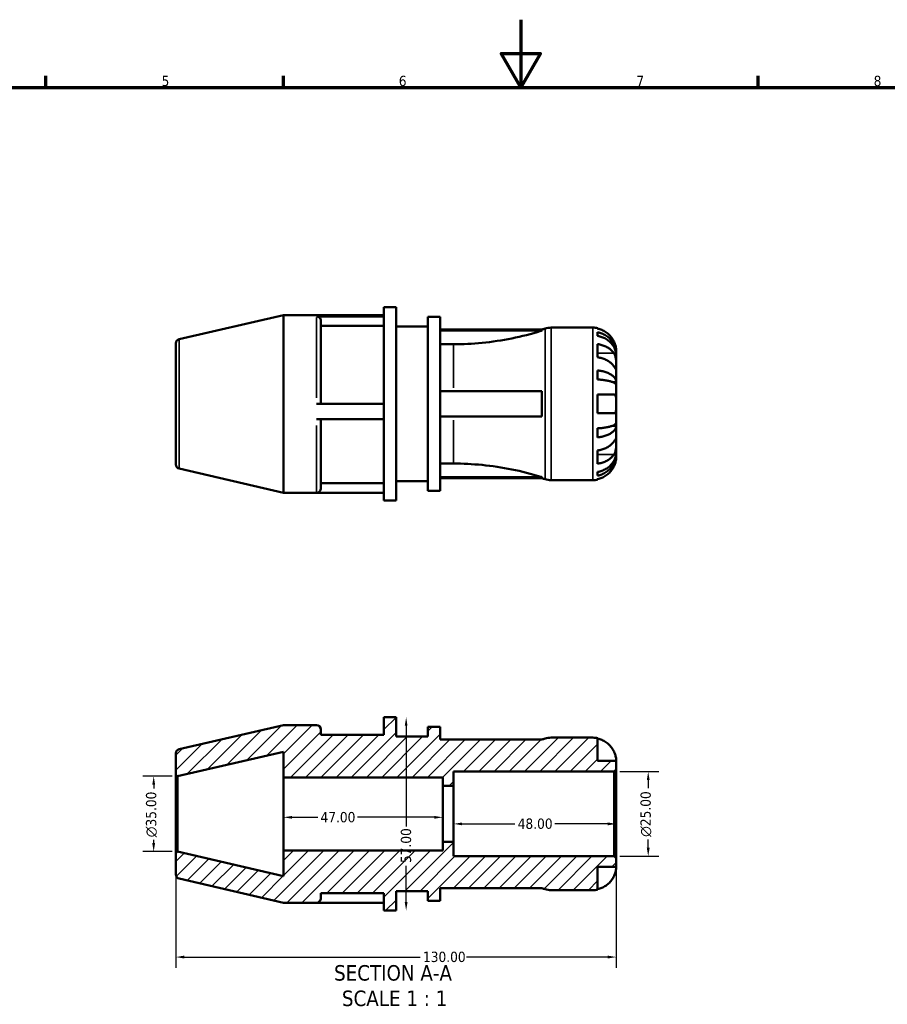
# Model space of a CAD drawing. Header units: millimetres. Extents: x 0 to 906, y 0 to 594.
# Tile 4 of 5: x 273 to 529, y 304 to 594. Entities that reach past the tile are written whole.
import ezdxf

# ---------------------------------------------------------------- set-up
doc = ezdxf.new("R2010")
doc.units = ezdxf.units.MM
for name, color, linetype, lineweight in [('Border (ANSI)', 7, 'Continuous', 70), ('Dimension (ANSI)', 7, 'Continuous', 25), ('Hatch (ANSI)', 7, 'Continuous', 18), ('Symbol (ANSI)', 7, 'Continuous', 25), ('Visible (ANSI)', 7, 'Continuous', 50), ('Visible Narrow (ANSI)', 7, 'Continuous', 35)]:
    doc.layers.add(name, color=color, linetype=linetype, lineweight=lineweight)
doc.styles.add('Label Text (ANSI)', font='tahoma.ttf')
doc.styles.add('Note Text (ANSI)', font='tahoma.ttf')
doc.dimstyles.new('Default - mm (ANSI)', dxfattribs={"dimtxt": 3.048, "dimasz": 2.5, "dimexe": 3.175, "dimexo": 1.6002, "dimgap": 0.8, "dimtad": 0, "dimtoh": 1, "dimrnd": 1e-08, "dimzin": 4, "dimdsep": 46, "dimtxsty": 'Note Text (ANSI)', "dimcen": 0.09, "dimdle": 10, "dimclrd": 256, "dimclre": 256, "dimclrt": 230, "dimadec": 1, "dimazin": 1, "dimtfac": 1, "dimtofl": 0, "dimtmove": 0, "dimatfit": 3, "dimfxl": 1, "dimtolj": 1, "dimtzin": 4, "dimlwd": -1, "dimlwe": -1, "dimarcsym": 0})

# ---------------------------------------------------------------- blocks, each defined once
blk = doc.blocks.new('Borders Default Border')
at = {"layer": 'Border (ANSI)'}
for p, q in [((280.33, 574), (280.33, 577.45)), ((350.42, 574), (350.42, 577.45)), ((490.58, 574), (490.58, 577.45))]:
    blk.add_line(p, q, dxfattribs=at)
at = {"layer": 'Border (ANSI)', "flags": 128}
for points in [[(420.5, 594), (420.5, 574), (414.73, 584), (426.27, 584), (420.5, 574)], [(20, 20), (20, 574), (821, 574), (821, 20), (20, 20)]]:
    blk.add_lwpolyline(points, dxfattribs=at)
at = {"layer": 'Border (ANSI)', "color": 230, "true_color": 0xff0080, "char_height": 3.05, "attachment_point": 7, "style": 'Note Text (ANSI)'}
for s, insert in [('5', (314.48, 574.34)), ('6', (384.49, 574.34)), ('7', (454.6, 574.4)), ('8', (524.63, 574.33))]:
    blk.add_mtext(s, dxfattribs=dict(at, insert=insert))
blk = doc.blocks.new('*D7')
at = {"layer": 'Defpoints', "color": 0, "transparency": 16777216}
for p in [(448.1, 372.18), (458.1, 372.18), (448.1, 347.18)]:
    blk.add_point(p, dxfattribs=at)
at = {"layer": 'Dimension (ANSI)', "transparency": 16777216}
for p, q in [((449.7, 372.18), (461.27, 372.18)), ((458.1, 369.68), (458.1, 367.26)), ((458.1, 349.68), (458.1, 352.11)), ((449.7, 347.18), (461.27, 347.18))]:
    blk.add_line(p, q, dxfattribs=at)
for points in [[(457.68, 369.68), (458.51, 369.68), (458.1, 372.18)], [(457.68, 349.68), (458.51, 349.68), (458.1, 347.18)]]:
    blk.add_solid(points, dxfattribs=at)
at = {"layer": 'Dimension (ANSI)', "color": 230, "true_color": 0xff0080, "transparency": 16777216, "insert": (455.8, 352.91), "char_height": 3.048, "attachment_point": 1, "rotation": 90, "style": 'Note Text (ANSI)'}
blk.add_mtext('\\A1;\\fAIGDT|b0|i0;\\H3.0480;\\ln\\fTahoma|b0|i0;\\H3.0480;25.00', dxfattribs=at)
blk = doc.blocks.new('*D8')
at = {"layer": 'Defpoints', "color": 0, "transparency": 16777216}
for p in [(319.22, 370.81), (312.15, 348.56), (319.22, 348.56)]:
    blk.add_point(p, dxfattribs=at)
at = {"layer": 'Dimension (ANSI)', "transparency": 16777216}
for p, q in [((317.62, 370.81), (308.97, 370.81)), ((312.15, 368.31), (312.15, 367.15)), ((312.15, 351.06), (312.15, 352)), ((317.62, 348.56), (308.97, 348.56))]:
    blk.add_line(p, q, dxfattribs=at)
for points in [[(311.73, 368.31), (312.57, 368.31), (312.15, 370.81)], [(311.73, 351.06), (312.57, 351.06), (312.15, 348.56)]]:
    blk.add_solid(points, dxfattribs=at)
at = {"layer": 'Dimension (ANSI)', "color": 230, "true_color": 0xff0080, "transparency": 16777216, "insert": (309.86, 352.8), "char_height": 3.048, "attachment_point": 1, "rotation": 90, "style": 'Note Text (ANSI)'}
blk.add_mtext('\\A1;\\fAIGDT|b0|i0;\\H3.0480;\\ln\\fTahoma|b0|i0;\\H3.0480;35.00', dxfattribs=at)
blk = doc.blocks.new('*D9')
at = {"layer": 'Defpoints', "color": 0, "transparency": 16777216}
for p in [(381.86, 388.18), (381.86, 331.18), (386.66, 331.18)]:
    blk.add_point(p, dxfattribs=at)
at = {"layer": 'Dimension (ANSI)', "transparency": 16777216}
for p, q in [((386.66, 385.68), (386.66, 355.98)), ((386.66, 333.68), (386.66, 344.38))]:
    blk.add_line(p, q, dxfattribs=at)
for points in [[(386.24, 385.68), (387.07, 385.68), (386.66, 388.18)], [(386.24, 333.68), (387.07, 333.68), (386.66, 331.18)]]:
    blk.add_solid(points, dxfattribs=at)
at = {"layer": 'Dimension (ANSI)', "color": 230, "true_color": 0xff0080, "transparency": 16777216, "insert": (385.07, 345.18), "char_height": 3.048, "attachment_point": 1, "rotation": 90, "style": 'Note Text (ANSI)'}
blk.add_mtext('\\A1;57.00', dxfattribs=at)
blk = doc.blocks.new('*D10')
at = {"layer": 'Defpoints', "color": 0, "transparency": 16777216}
for p in [(400.67, 359.68), (448.67, 359.68), (400.67, 356.74)]:
    blk.add_point(p, dxfattribs=at)
at = {"layer": 'Dimension (ANSI)', "transparency": 16777216}
for p, q in [((403.17, 356.74), (418.78, 356.74)), ((446.17, 356.74), (430.55, 356.74))]:
    blk.add_line(p, q, dxfattribs=at)
for points in [[(403.17, 357.16), (403.17, 356.32), (400.67, 356.74)], [(446.17, 357.16), (446.17, 356.32), (448.67, 356.74)]]:
    blk.add_solid(points, dxfattribs=at)
at = {"layer": 'Dimension (ANSI)', "color": 230, "true_color": 0xff0080, "transparency": 16777216, "insert": (419.58, 358.33), "char_height": 3.048, "attachment_point": 1, "style": 'Note Text (ANSI)'}
blk.add_mtext('\\A1;48.00', dxfattribs=at)
blk = doc.blocks.new('*D11')
at = {"layer": 'Defpoints', "color": 0, "transparency": 16777216}
for p in [(350.47, 359.68), (350.47, 358.68), (397.47, 359.68)]:
    blk.add_point(p, dxfattribs=at)
at = {"layer": 'Dimension (ANSI)', "transparency": 16777216}
for p, q in [((352.97, 358.68), (360.58, 358.68)), ((394.97, 358.68), (372.35, 358.68))]:
    blk.add_line(p, q, dxfattribs=at)
for points in [[(352.97, 359.09), (352.97, 358.26), (350.47, 358.68)], [(394.97, 359.09), (394.97, 358.26), (397.47, 358.68)]]:
    blk.add_solid(points, dxfattribs=at)
at = {"layer": 'Dimension (ANSI)', "color": 230, "true_color": 0xff0080, "transparency": 16777216, "insert": (361.38, 360.26), "char_height": 3.048, "attachment_point": 1, "style": 'Note Text (ANSI)'}
blk.add_mtext('\\A1;47.00', dxfattribs=at)
blk = doc.blocks.new('*D12')
at = {"layer": 'Defpoints', "color": 0, "transparency": 16777216}
for p in [(318.67, 348.11), (448.67, 346.61), (448.67, 317.45)]:
    blk.add_point(p, dxfattribs=at)
at = {"layer": 'Dimension (ANSI)', "transparency": 16777216}
for p, q in [((318.67, 346.51), (318.67, 314.28)), ((448.67, 345.01), (448.67, 314.28)), ((321.17, 317.45), (390.83, 317.45)), ((446.17, 317.45), (404.51, 317.45))]:
    blk.add_line(p, q, dxfattribs=at)
for points in [[(321.17, 317.87), (321.17, 317.03), (318.67, 317.45)], [(446.17, 317.87), (446.17, 317.03), (448.67, 317.45)]]:
    blk.add_solid(points, dxfattribs=at)
at = {"layer": 'Dimension (ANSI)', "color": 230, "true_color": 0xff0080, "transparency": 16777216, "insert": (391.63, 319.04), "char_height": 3.048, "attachment_point": 1, "style": 'Note Text (ANSI)'}
blk.add_mtext('\\A1;130.00', dxfattribs=at)

msp = doc.modelspace()

# ---------------------------------------------------------------- hatches: boundary and pattern name
at = {"layer": 'Hatch (ANSI)'}
h = msp.add_hatch(dxfattribs=at)
h.set_pattern_fill('ANSI31', color=256, scale=25.4, style=0)
h.set_pattern_definition([(45, (0, 0), (-2.245064, 2.245064), [])])
edge = h.paths.add_edge_path()
edge.add_line((383.6676, 331.1847), (383.6676, 336.8847))
edge.add_line((383.6676, 336.8847), (393.0676, 336.8847))
edge.add_line((393.0676, 336.8847), (393.0676, 334.0347))
edge.add_line((393.0676, 334.0347), (396.6776, 334.0347))
edge.add_line((396.6776, 334.0347), (396.6776, 337.7547))
edge.add_line((396.6776, 337.7547), (426.7277, 337.7547))
edge.add_ellipse((400.6676, 253.3163), major_axis=(26.0601, 84.4384), ratio=1, start_angle=359.357942, end_angle=360, ccw=False)
edge.add_ellipse((429.4142, 342.8847), major_axis=(-1.7419, -5.4273), ratio=1, start_angle=0, end_angle=17.7938)
edge.add_line((429.4142, 337.1847), (441.7926, 337.1847))
edge.add_ellipse((441.7926, 344.0597), major_axis=(0, -6.875), ratio=1, start_angle=0, end_angle=11.536959)
edge.add_line((443.1676, 337.3236), (443.1676, 344.0597))
edge.add_line((443.1676, 344.0597), (448.6676, 344.0597))
edge.add_line((448.6676, 344.0597), (448.6676, 346.6147))
edge.add_line((448.6676, 346.6147), (448.0976, 347.1847))
edge.add_line((448.0976, 347.1847), (400.6676, 347.1847))
edge.add_line((400.6676, 347.1847), (400.6676, 351.4047))
edge.add_line((400.6676, 351.4047), (397.4676, 351.4047))
edge.add_line((397.4676, 351.4047), (397.4676, 348.9047))
edge.add_line((397.4676, 348.9047), (350.4676, 348.9047))
edge.add_line((350.4676, 348.9047), (350.4676, 341.3431))
edge.add_line((350.4676, 341.3431), (319.223, 348.5564))
edge.add_line((319.223, 348.5564), (318.6676, 348.1147))
edge.add_line((318.6676, 348.1147), (318.6676, 341.8006))
edge.add_ellipse((319.9176, 341.8006), major_axis=(-1.25, 0), ratio=1, start_angle=0, end_angle=77)
edge.add_line((319.6364, 340.5826), (350.4676, 333.4647))
edge.add_line((350.4676, 333.4647), (360.1861, 333.4647))
edge.add_ellipse((360.1861, 334.7647), major_axis=(1.3, 0), ratio=1, start_angle=270, end_angle=360)
edge.add_line((361.4861, 334.7647), (361.4861, 336.3147))
edge.add_line((361.4861, 336.3147), (380.0575, 336.3147))
edge.add_line((380.0575, 336.3147), (380.0575, 333.4647))
edge.add_line((380.0575, 333.4647), (380.0575, 331.1847))
edge.add_line((380.0575, 331.1847), (383.6676, 331.1847))
edge = h.paths.add_edge_path()
edge.add_line((383.6676, 382.4847), (383.6676, 388.1847))
edge.add_line((383.6676, 388.1847), (380.0575, 388.1847))
edge.add_line((380.0575, 388.1847), (380.0575, 383.0547))
edge.add_line((380.0575, 383.0547), (361.4861, 383.0547))
edge.add_line((361.4861, 383.0547), (361.4861, 384.6047))
edge.add_ellipse((360.1861, 384.6047), major_axis=(1.3, 0), ratio=1, start_angle=0, end_angle=90)
edge.add_line((360.1861, 385.9047), (350.4676, 385.9047))
edge.add_line((350.4676, 385.9047), (319.6364, 378.7867))
edge.add_ellipse((319.9176, 377.5688), major_axis=(-0.2812, 1.218), ratio=1, start_angle=0, end_angle=77)
edge.add_line((318.6676, 377.5688), (318.6676, 371.2547))
edge.add_line((318.6676, 371.2547), (319.223, 370.8129))
edge.add_line((319.223, 370.8129), (350.4676, 378.0263))
edge.add_line((350.4676, 378.0263), (350.4676, 370.4647))
edge.add_line((350.4676, 370.4647), (397.4676, 370.4647))
edge.add_line((397.4676, 370.4647), (397.4676, 367.9647))
edge.add_line((397.4676, 367.9647), (400.6676, 367.9647))
edge.add_line((400.6676, 367.9647), (400.6676, 372.1847))
edge.add_line((400.6676, 372.1847), (448.0976, 372.1847))
edge.add_line((448.0976, 372.1847), (448.6676, 372.7547))
edge.add_line((448.6676, 372.7547), (448.6676, 375.3097))
edge.add_line((448.6676, 375.3097), (443.1676, 375.3097))
edge.add_line((443.1676, 375.3097), (443.1676, 382.0458))
edge.add_ellipse((441.7926, 375.3097), major_axis=(1.375, 6.7361), ratio=1, start_angle=0, end_angle=11.536959)
edge.add_line((441.7926, 382.1847), (429.4142, 382.1847))
edge.add_ellipse((429.4142, 376.4847), major_axis=(0, 5.7), ratio=1, start_angle=0, end_angle=17.7938)
edge.add_ellipse((400.6676, 466.0531), major_axis=(27.0047, -84.1411), ratio=1, start_angle=359.357942, end_angle=360, ccw=False)
edge.add_line((426.7277, 381.6147), (396.6776, 381.6147))
edge.add_line((396.6776, 381.6147), (396.6776, 385.3347))
edge.add_line((396.6776, 385.3347), (393.0676, 385.3347))
edge.add_line((393.0676, 385.3347), (393.0676, 382.4847))
edge.add_line((393.0676, 382.4847), (383.6676, 382.4847))

# ---------------------------------------------------------------- linework, layer by layer
at = {"layer": 'Visible (ANSI)'}
for p, q in [((380.0575, 452.1494), (380.0575, 509.1494)), ((380.0575, 509.1494), (383.6676, 509.1494)), ((383.6676, 452.1494), (383.6676, 509.1494)), ((319.6364, 499.7515), (350.4676, 506.8694)), ((350.4676, 454.4294), (350.4676, 506.8694)), ((350.4676, 506.8694), (360.1861, 506.8694)), ((380.0575, 506.8694), (360.1861, 506.8694)), ((360.1861, 506.4711), (380.0575, 506.4711)), ((393.0676, 454.9994), (393.0676, 506.2994)), ((393.0676, 506.2994), (396.6776, 506.2994)), ((396.6776, 454.9994), (396.6776, 506.2994)), ((361.4861, 505.1908), (361.4861, 480.6494)), ((380.0575, 503.6644), (361.4861, 503.6644)), ((383.6676, 503.4494), (393.0676, 503.4494)), ((396.6776, 502.5794), (426.7277, 502.5794)), ((426.7277, 502.2564), (426.7277, 502.5794)), ((429.4142, 503.1494), (441.7926, 503.1494)), ((443.1676, 503.0105), (443.1676, 502.8407)), ((396.6776, 502.2564), (426.7277, 502.2564)), ((443.1676, 501.817), (443.1676, 500.7138)), ((318.6676, 462.7653), (318.6676, 498.5335)), ((400.6676, 498.2544), (396.6776, 498.2544)), ((443.1676, 498.2856), (443.1676, 494.3965)), ((448.6676, 495.269), (448.6534, 495.269)), ((448.6676, 495.269), (448.6676, 496.2744)), ((448.6676, 494.8863), (448.6676, 495.269)), ((448.6676, 491.6979), (448.6676, 494.8863)), ((448.6676, 487.0877), (448.6676, 491.6979)), ((443.1676, 490.5204), (443.1676, 487.8572)), ((448.6676, 487.0877), (447.6044, 487.0877)), ((448.6676, 486.1638), (448.6676, 487.0877)), ((448.6676, 480.6494), (448.6676, 486.1638)), ((396.6776, 484.3994), (426.7277, 484.3994)), ((426.7277, 476.8994), (426.7277, 484.3994)), ((443.1676, 483.3994), (443.1676, 477.8994)), ((380.0575, 480.6494), (360.1861, 480.6494)), ((448.6676, 475.135), (448.6676, 480.6494)), ((396.6776, 476.8994), (426.7277, 476.8994)), ((360.1861, 476.0963), (380.0575, 476.0963)), ((361.4861, 476.0963), (361.4861, 455.7294)), ((448.6676, 474.2111), (447.6044, 474.2111)), ((448.6676, 474.2111), (448.6676, 475.135)), ((448.6676, 469.6009), (448.6676, 474.2111)), ((443.1676, 473.4415), (443.1676, 470.7784)), ((448.6676, 466.4125), (448.6676, 469.6009)), ((443.1676, 466.9023), (443.1676, 463.0132)), ((448.6676, 466.0298), (448.6534, 466.0298)), ((448.6676, 466.0298), (448.6676, 466.4125)), ((448.6676, 465.0244), (448.6676, 466.0298)), ((396.6776, 463.0444), (400.6676, 463.0444)), ((319.6364, 461.5473), (350.4676, 454.4294)), ((396.6776, 459.0424), (426.7277, 459.0424)), ((426.7277, 458.7194), (426.7277, 459.0424)), ((443.1676, 460.5849), (443.1676, 459.4818)), ((380.0575, 457.2794), (361.4861, 457.2794)), ((383.6676, 457.8494), (393.0676, 457.8494)), ((396.6776, 458.7194), (426.7277, 458.7194)), ((429.4142, 458.1494), (441.7926, 458.1494)), ((443.1676, 458.458), (443.1676, 458.2883)), ((350.4676, 454.4294), (360.1861, 454.4294)), ((380.0575, 454.4294), (360.1861, 454.4294)), ((393.0676, 454.9994), (396.6776, 454.9994)), ((380.0575, 452.1494), (383.6676, 452.1494)), ((383.6676, 388.1847), (380.0575, 388.1847)), ((380.0575, 388.1847), (380.0575, 383.0547)), ((383.6676, 382.4847), (383.6676, 388.1847)), ((350.4676, 385.9047), (319.6364, 378.7867)), ((360.1861, 385.9047), (350.4676, 385.9047)), ((361.4861, 383.0547), (361.4861, 384.6047)), ((396.6776, 385.3347), (393.0676, 385.3347)), ((393.0676, 385.3347), (393.0676, 382.4847)), ((396.6776, 381.6147), (396.6776, 385.3347)), ((380.0575, 383.0547), (361.4861, 383.0547)), ((393.0676, 382.4847), (383.6676, 382.4847)), ((426.7277, 381.6147), (396.6776, 381.6147)), ((441.7926, 382.1847), (429.4142, 382.1847)), ((443.1676, 375.3097), (443.1676, 382.0458)), ((319.223, 370.8129), (350.4676, 378.0263)), ((350.4676, 378.0263), (350.4676, 370.4647)), ((318.6676, 377.5688), (318.6676, 371.2547)), ((448.6676, 375.3097), (443.1676, 375.3097)), ((448.6676, 372.7547), (448.6676, 375.3097)), ((400.6676, 367.9647), (400.6676, 372.1847)), ((400.6676, 372.1847), (448.0976, 372.1847)), ((448.0976, 372.1847), (448.6676, 372.7547)), ((448.0976, 372.1847), (448.0976, 347.1847)), ((448.6676, 346.6147), (448.6676, 372.7547)), ((318.6676, 371.2547), (319.223, 370.8129)), ((318.6676, 371.2547), (318.6676, 348.1147)), ((319.223, 348.5564), (319.223, 370.8129)), ((350.4676, 370.4647), (397.4676, 370.4647)), ((350.4676, 348.9047), (350.4676, 370.4647)), ((397.4676, 370.4647), (397.4676, 367.9647)), ((397.4676, 367.9647), (400.6676, 367.9647)), ((397.4676, 351.4047), (397.4676, 367.9647)), ((400.6676, 351.4047), (400.6676, 367.9647)), ((397.4676, 348.9047), (350.4676, 348.9047)), ((350.4676, 348.9047), (350.4676, 341.3431)), ((400.6676, 351.4047), (397.4676, 351.4047)), ((397.4676, 351.4047), (397.4676, 348.9047)), ((400.6676, 347.1847), (400.6676, 351.4047)), ((319.223, 348.5564), (318.6676, 348.1147)), ((318.6676, 348.1147), (318.6676, 341.8006)), ((350.4676, 341.3431), (319.223, 348.5564)), ((448.0976, 347.1847), (400.6676, 347.1847)), ((448.6676, 346.6147), (448.0976, 347.1847)), ((448.6676, 344.0597), (448.6676, 346.6147)), ((443.1676, 337.3236), (443.1676, 344.0597)), ((443.1676, 344.0597), (448.6676, 344.0597)), ((319.6364, 340.5826), (350.4676, 333.4647)), ((396.6776, 334.0347), (396.6776, 337.7547)), ((396.6776, 337.7547), (426.7277, 337.7547)), ((429.4142, 337.1847), (441.7926, 337.1847)), ((361.4861, 336.3147), (361.4861, 334.7647)), ((380.0575, 336.3147), (361.4861, 336.3147)), ((380.0575, 336.3147), (380.0575, 333.4647)), ((383.6676, 331.1847), (383.6676, 336.8847)), ((383.6676, 336.8847), (393.0676, 336.8847)), ((393.0676, 336.8847), (393.0676, 334.0347)), ((350.4676, 333.4647), (360.1861, 333.4647)), ((380.0575, 333.4647), (360.1861, 333.4647)), ((380.0575, 333.4647), (380.0575, 331.1847)), ((380.0575, 331.1847), (383.6676, 331.1847)), ((393.0676, 334.0347), (396.6776, 334.0347))]:
    msp.add_line(p, q, dxfattribs=at)
for centre, radius, start, end in [((400.6676, 587.0178), 88.3684, 287.151742, 287.7938), ((429.4142, 497.4494), 5.7, 90, 107.7938), ((441.7926, 496.2744), 6.875, 78.463041, 90), ((319.9176, 498.5335), 1.25, 103, 180), ((319.9176, 462.7653), 1.25, 180, 257), ((400.6676, 374.281), 88.3684, 72.2062, 72.848258), ((429.4142, 463.8494), 5.7, 252.2062, 270), ((441.7926, 465.0244), 6.875, 270, 281.536959), ((360.1861, 455.7294), 1.3, 270, 0), ((360.1861, 384.6047), 1.3, 0, 90), ((400.6676, 466.0531), 88.3684, 287.151742, 287.7938), ((429.4142, 376.4847), 5.7, 90, 107.7938), ((441.7926, 375.3097), 6.875, 78.463041, 90), ((319.9176, 377.5688), 1.25, 103, 180), ((319.9176, 341.8006), 1.25, 180, 257), ((400.6676, 253.3163), 88.3684, 72.2062, 72.848258), ((429.4142, 342.8847), 5.7, 252.2062, 270), ((441.7926, 344.0597), 6.875, 270, 281.536959), ((360.1861, 334.7647), 1.3, 270, 0)]:
    msp.add_arc(centre, radius, start, end, dxfattribs=at)
msp.add_ellipse((360.1861, 505.1908), major_axis=(1.3, 0), ratio=0.98480775, start_param=0, end_param=1.57079633, dxfattribs=at)
for points, knots in [([(448.0003, 499.0244), (447.8604, 499.3216), (447.6922, 499.6226), (447.2442, 500.2972), (446.945, 500.6579), (446.3441, 501.2617), (445.9873, 501.5609), (445.2187, 502.077), (444.8068, 502.2939), (444.0352, 502.6148), (443.6066, 502.7505), (443.1676, 502.8407)], [3.379862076, 3.379862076, 3.379862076, 3.379862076, 3.474437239, 3.474437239, 3.602650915, 3.602650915, 3.730018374, 3.730018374, 3.857385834, 3.857385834, 3.980705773, 3.980705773, 3.980705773, 3.980705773]), ([(426.7277, 502.2564), (426.6215, 502.2231), (426.5152, 502.19), (423.6337, 501.2994), (420.7577, 500.5627), (414.9468, 499.3892), (412.0106, 498.9522), (406.2304, 498.3849), (403.3863, 498.2544), (400.6676, 498.2544)], [23.71488776, 23.71488776, 23.71488776, 23.71488776, 23.74618327, 23.74618327, 24.56179531, 24.56179531, 25.37740736, 25.37740736, 26.1930194, 26.1930194, 26.1930194, 26.1930194]), ([(443.1676, 501.817), (443.6085, 501.7296), (444.0391, 501.5981), (444.8123, 501.2876), (445.2243, 501.0781), (445.9933, 500.5798), (446.3503, 500.2908), (446.9506, 499.7086), (447.2491, 499.3615), (447.7637, 498.6142), (447.9798, 498.2139), (448.3054, 497.4512), (448.4446, 497.0184), (448.6257, 496.1339), (448.6676, 495.6824), (448.6676, 495.269)], [0.130431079, 0.130431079, 0.130431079, 0.130431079, 0.254250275, 0.254250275, 0.381556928, 0.381556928, 0.508863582, 0.508863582, 0.636482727, 0.636482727, 0.764101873, 0.764101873, 0.892211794, 0.892211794, 1.020321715, 1.020321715, 1.020321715, 1.020321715]), ([(448.6676, 494.8863), (448.6676, 495.2542), (448.6257, 495.6561), (448.4446, 496.4432), (448.3054, 496.8285), (447.9798, 497.5072), (447.7637, 497.8634), (447.2491, 498.5285), (446.9506, 498.8374), (446.3503, 499.3556), (445.9933, 499.6128), (445.2243, 500.0563), (444.8123, 500.2427), (444.0391, 500.5191), (443.6085, 500.6361), (443.1676, 500.7138)], [3.066309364, 3.066309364, 3.066309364, 3.066309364, 3.194419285, 3.194419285, 3.322529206, 3.322529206, 3.450148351, 3.450148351, 3.577767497, 3.577767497, 3.70507415, 3.70507415, 3.832380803, 3.832380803, 3.956199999, 3.956199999, 3.956199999, 3.956199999]), ([(443.1676, 498.2856), (443.6066, 498.2217), (444.0352, 498.1258), (444.8068, 497.8989), (445.2187, 497.7456), (445.9873, 497.3806), (446.3441, 497.1691), (446.945, 496.7421), (447.2442, 496.487), (447.6922, 496.01), (447.8604, 495.7971), (448.0003, 495.587)], [0.130436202, 0.130436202, 0.130436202, 0.130436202, 0.253756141, 0.253756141, 0.381123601, 0.381123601, 0.508491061, 0.508491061, 0.636704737, 0.636704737, 0.7312799, 0.7312799, 0.7312799, 0.7312799]), ([(448.6676, 496.2744), (448.6676, 496.2744), (448.6678, 496.2999), (448.6662, 496.4052), (448.6642, 496.4889), (448.6467, 496.7663), (448.6246, 496.9913), (448.542, 497.4471), (448.4959, 497.6515), (448.3899, 498.0277), (448.3371, 498.1924), (448.215, 498.5305), (448.1456, 498.7025), (448.0471, 498.9236), (448.024, 498.9741), (448.0003, 499.0244)], [-1.90924489, -1.90924489, -1.90924489, -1.90924489, -1.844361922, -1.844361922, -1.773906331, -1.773906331, -1.667194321, -1.667194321, -1.592931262, -1.592931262, -1.537778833, -1.537778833, -1.481036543, -1.481036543, -1.464133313, -1.464133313, -1.464133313, -1.464133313]), ([(448.0003, 491.6979), (447.8604, 491.9081), (447.6922, 492.1209), (447.2442, 492.5979), (446.945, 492.853), (446.3441, 493.28), (445.9873, 493.4915), (445.2187, 493.8565), (444.8068, 494.0099), (444.0352, 494.2368), (443.6066, 494.3327), (443.1676, 494.3965)], [3.379862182, 3.379862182, 3.379862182, 3.379862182, 3.474437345, 3.474437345, 3.60265102, 3.60265102, 3.73001848, 3.73001848, 3.85738594, 3.85738594, 3.980705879, 3.980705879, 3.980705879, 3.980705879]), ([(448.0003, 495.587), (448.0444, 495.5207), (448.0867, 495.4505), (448.2009, 495.2402), (448.2674, 495.0919), (448.387, 494.7657), (448.4388, 494.5886), (448.5414, 494.144), (448.5826, 493.8734), (448.6448, 493.2557), (448.6576, 492.9153), (448.669, 492.2604), (448.6676, 491.955), (448.6676, 491.6979)], [-0.443071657, -0.443071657, -0.443071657, -0.443071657, -0.411970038, -0.411970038, -0.354958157, -0.354958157, -0.295544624, -0.295544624, -0.212762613, -0.212762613, -0.109073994, -0.109073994, 0, 0, 0, 0]), ([(448.6676, 491.6979), (448.6676, 491.5572), (448.6677, 491.4321), (448.6666, 491.2105), (448.6652, 491.1172), (448.6534, 490.9486), (448.6396, 490.8967), (448.5811, 490.889), (448.5385, 490.928), (448.4332, 491.0608), (448.3811, 491.1338), (448.2604, 491.3088), (448.193, 491.4091), (448.0806, 491.5773), (448.0413, 491.6364), (448.0003, 491.6979)], [0, 0, 0, 0, 0.059721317, 0.059721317, 0.123531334, 0.123531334, 0.212973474, 0.212973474, 0.297474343, 0.297474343, 0.356478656, 0.356478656, 0.413755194, 0.413755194, 0.442639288, 0.442639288, 0.442639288, 0.442639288]), ([(443.1676, 490.5204), (443.6085, 490.4746), (444.0391, 490.4057), (444.8123, 490.2429), (445.2243, 490.1331), (445.9933, 489.8718), (446.3503, 489.7203), (446.9506, 489.4151), (447.2491, 489.2332), (447.7637, 488.8414), (447.9798, 488.6316), (448.3054, 488.2317), (448.4446, 488.0048), (448.6257, 487.5412), (448.6676, 487.3044), (448.6676, 487.0877)], [0.130431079, 0.130431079, 0.130431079, 0.130431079, 0.254250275, 0.254250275, 0.381556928, 0.381556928, 0.508863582, 0.508863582, 0.636482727, 0.636482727, 0.764101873, 0.764101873, 0.892211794, 0.892211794, 1.020321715, 1.020321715, 1.020321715, 1.020321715]), ([(448.6676, 486.1638), (448.6676, 486.2707), (448.6257, 486.3875), (448.4446, 486.6163), (448.3054, 486.7282), (447.9798, 486.9254), (447.7637, 487.029), (447.2491, 487.2222), (446.9506, 487.312), (446.3503, 487.4626), (445.9933, 487.5373), (445.2243, 487.6662), (444.8123, 487.7203), (444.0391, 487.8006), (443.6085, 487.8347), (443.1676, 487.8572)], [3.066309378, 3.066309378, 3.066309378, 3.066309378, 3.194419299, 3.194419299, 3.322529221, 3.322529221, 3.450148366, 3.450148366, 3.577767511, 3.577767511, 3.705074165, 3.705074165, 3.832380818, 3.832380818, 3.956200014, 3.956200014, 3.956200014, 3.956200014]), ([(443.1676, 483.3994), (443.6066, 483.3994), (444.0352, 483.3994), (444.8068, 483.3994), (445.2187, 483.3994), (445.9873, 483.3994), (446.3441, 483.3994), (446.945, 483.3994), (447.2442, 483.3994), (447.6922, 483.3994), (447.8604, 483.3994), (448.0003, 483.3994)], [0.130436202, 0.130436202, 0.130436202, 0.130436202, 0.253756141, 0.253756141, 0.381123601, 0.381123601, 0.508491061, 0.508491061, 0.636704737, 0.636704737, 0.7312799, 0.7312799, 0.7312799, 0.7312799]), ([(448.0003, 483.3994), (448.0009, 483.3994), (448.0015, 483.3994), (448.0697, 483.3992), (448.133, 483.3877), (448.2425, 483.3432), (448.2898, 483.3128), (448.3851, 483.2234), (448.4307, 483.1598), (448.5369, 482.9451), (448.5823, 482.7673), (448.6452, 482.3077), (448.6577, 482.0215), (448.669, 481.3728), (448.6676, 481.0132), (448.6676, 480.6494)], [-0.445583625, -0.445583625, -0.445583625, -0.445583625, -0.445141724, -0.445141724, -0.39685363, -0.39685363, -0.35426056, -0.35426056, -0.302154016, -0.302154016, -0.211658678, -0.211658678, -0.109155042, -0.109155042, 0, 0, 0, 0]), ([(448.6676, 480.6494), (448.6676, 480.4228), (448.6678, 480.1971), (448.6659, 479.7356), (448.6634, 479.5029), (448.6425, 478.9798), (448.6177, 478.7112), (448.5297, 478.3459), (448.4821, 478.2245), (448.3804, 478.0711), (448.3354, 478.0231), (448.2386, 477.9533), (448.1879, 477.9298), (448.0911, 477.9047), (448.0467, 477.8994), (448.0003, 477.8994)], [0, 0, 0, 0, 0.067982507, 0.067982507, 0.142826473, 0.142826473, 0.248528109, 0.248528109, 0.320453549, 0.320453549, 0.366296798, 0.366296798, 0.408279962, 0.408279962, 0.440581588, 0.440581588, 0.440581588, 0.440581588]), ([(448.0003, 477.8994), (447.8604, 477.8994), (447.6922, 477.8994), (447.2442, 477.8994), (446.945, 477.8994), (446.3441, 477.8994), (445.9873, 477.8994), (445.2187, 477.8994), (444.8068, 477.8994), (444.0352, 477.8994), (443.6066, 477.8994), (443.1676, 477.8994)], [3.379862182, 3.379862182, 3.379862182, 3.379862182, 3.474437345, 3.474437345, 3.60265102, 3.60265102, 3.73001848, 3.73001848, 3.85738594, 3.85738594, 3.980705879, 3.980705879, 3.980705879, 3.980705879]), ([(443.1676, 473.4415), (443.6085, 473.4641), (444.0391, 473.4981), (444.8123, 473.5784), (445.2243, 473.6326), (445.9933, 473.7615), (446.3503, 473.8362), (446.9506, 473.9868), (447.2491, 474.0766), (447.7637, 474.2698), (447.9798, 474.3733), (448.3054, 474.5706), (448.4446, 474.6825), (448.6257, 474.9113), (448.6676, 475.028), (448.6676, 475.135)], [0.130431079, 0.130431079, 0.130431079, 0.130431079, 0.254250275, 0.254250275, 0.381556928, 0.381556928, 0.508863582, 0.508863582, 0.636482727, 0.636482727, 0.764101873, 0.764101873, 0.892211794, 0.892211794, 1.020321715, 1.020321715, 1.020321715, 1.020321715]), ([(448.6676, 474.2111), (448.6676, 473.9944), (448.6257, 473.7576), (448.4446, 473.294), (448.3054, 473.0671), (447.9798, 472.6672), (447.7637, 472.4574), (447.2491, 472.0656), (446.9506, 471.8837), (446.3503, 471.5784), (445.9933, 471.427), (445.2243, 471.1657), (444.8123, 471.0559), (444.0391, 470.8931), (443.6085, 470.8242), (443.1676, 470.7784)], [3.066309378, 3.066309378, 3.066309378, 3.066309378, 3.194419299, 3.194419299, 3.322529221, 3.322529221, 3.450148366, 3.450148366, 3.577767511, 3.577767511, 3.705074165, 3.705074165, 3.832380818, 3.832380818, 3.956200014, 3.956200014, 3.956200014, 3.956200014]), ([(443.1676, 466.9023), (443.6066, 466.9661), (444.0352, 467.062), (444.8068, 467.2889), (445.2187, 467.4423), (445.9873, 467.8073), (446.3441, 468.0188), (446.945, 468.4458), (447.2442, 468.7009), (447.6922, 469.1779), (447.8604, 469.3907), (448.0003, 469.6009)], [0.130436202, 0.130436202, 0.130436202, 0.130436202, 0.253756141, 0.253756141, 0.381123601, 0.381123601, 0.508491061, 0.508491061, 0.636704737, 0.636704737, 0.7312799, 0.7312799, 0.7312799, 0.7312799]), ([(448.0003, 469.6009), (448.0444, 469.6671), (448.0867, 469.7306), (448.2009, 469.9014), (448.2674, 470.0003), (448.387, 470.1735), (448.4388, 470.2456), (448.5414, 470.3736), (448.5826, 470.4103), (448.6448, 470.4006), (448.6576, 470.3308), (448.669, 470.0613), (448.6676, 469.8579), (448.6676, 469.6009)], [-0.443071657, -0.443071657, -0.443071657, -0.443071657, -0.411970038, -0.411970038, -0.354958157, -0.354958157, -0.295544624, -0.295544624, -0.212762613, -0.212762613, -0.109073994, -0.109073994, 0, 0, 0, 0]), ([(448.6676, 469.6009), (448.6676, 469.4601), (448.6677, 469.3045), (448.6666, 468.9575), (448.6652, 468.7657), (448.6534, 468.284), (448.6396, 467.9893), (448.5811, 467.4129), (448.5385, 467.1369), (448.4332, 466.6896), (448.3811, 466.5145), (448.2604, 466.1903), (448.193, 466.0422), (448.0806, 465.8382), (448.0413, 465.7733), (448.0003, 465.7118)], [0, 0, 0, 0, 0.059721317, 0.059721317, 0.123531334, 0.123531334, 0.212973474, 0.212973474, 0.297474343, 0.297474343, 0.356478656, 0.356478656, 0.413755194, 0.413755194, 0.442639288, 0.442639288, 0.442639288, 0.442639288]), ([(443.1676, 460.5849), (443.6085, 460.6627), (444.0391, 460.7797), (444.8123, 461.0561), (445.2243, 461.2425), (445.9933, 461.686), (446.3503, 461.9432), (446.9506, 462.4614), (447.2491, 462.7703), (447.7637, 463.4354), (447.9798, 463.7915), (448.3054, 464.4703), (448.4446, 464.8556), (448.6257, 465.6427), (448.6676, 466.0446), (448.6676, 466.4125)], [0.130431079, 0.130431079, 0.130431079, 0.130431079, 0.254250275, 0.254250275, 0.381556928, 0.381556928, 0.508863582, 0.508863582, 0.636482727, 0.636482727, 0.764101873, 0.764101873, 0.892211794, 0.892211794, 1.020321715, 1.020321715, 1.020321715, 1.020321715]), ([(448.6676, 466.0298), (448.6676, 465.6164), (448.6257, 465.1648), (448.4446, 464.2804), (448.3054, 463.8475), (447.9798, 463.0848), (447.7637, 462.6846), (447.2491, 461.9373), (446.9506, 461.5902), (446.3503, 461.008), (445.9933, 460.719), (445.2243, 460.2206), (444.8123, 460.0112), (444.0391, 459.7007), (443.6085, 459.5692), (443.1676, 459.4818)], [3.066309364, 3.066309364, 3.066309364, 3.066309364, 3.194419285, 3.194419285, 3.322529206, 3.322529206, 3.450148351, 3.450148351, 3.577767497, 3.577767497, 3.70507415, 3.70507415, 3.832380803, 3.832380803, 3.956199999, 3.956199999, 3.956199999, 3.956199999]), ([(448.0003, 465.7118), (447.8604, 465.5016), (447.6922, 465.2888), (447.2442, 464.8118), (446.945, 464.5567), (446.3441, 464.1297), (445.9873, 463.9182), (445.2187, 463.5532), (444.8068, 463.3998), (444.0352, 463.1729), (443.6066, 463.077), (443.1676, 463.0132)], [3.379862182, 3.379862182, 3.379862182, 3.379862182, 3.474437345, 3.474437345, 3.60265102, 3.60265102, 3.73001848, 3.73001848, 3.85738594, 3.85738594, 3.980705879, 3.980705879, 3.980705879, 3.980705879]), ([(448.0003, 462.2744), (448.0504, 462.3807), (448.098, 462.4881), (448.2118, 462.7608), (448.274, 462.9257), (448.3881, 463.264), (448.4384, 463.4354), (448.5411, 463.8389), (448.5827, 464.0588), (448.6449, 464.4898), (448.6576, 464.6803), (448.669, 464.9525), (448.6676, 465.0244), (448.6676, 465.0244)], [-0.440325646, -0.440325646, -0.440325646, -0.440325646, -0.4055486, -0.4055486, -0.352381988, -0.352381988, -0.295104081, -0.295104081, -0.211907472, -0.211907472, -0.108920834, -0.108920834, 0, 0, 0, 0]), ([(400.6676, 463.0444), (403.3863, 463.0444), (406.2304, 462.9139), (412.0106, 462.3466), (414.9468, 461.9096), (420.7577, 460.7361), (423.6337, 459.9994), (426.5152, 459.1087), (426.6215, 459.0757), (426.7277, 459.0424)], [26.1930194, 26.1930194, 26.1930194, 26.1930194, 27.00863144, 27.00863144, 27.82424349, 27.82424349, 28.63985553, 28.63985553, 28.67115104, 28.67115104, 28.67115104, 28.67115104]), ([(443.1676, 458.458), (443.6066, 458.5483), (444.0352, 458.684), (444.8068, 459.0048), (445.2187, 459.2218), (445.9873, 459.7379), (446.3441, 460.037), (446.945, 460.6409), (447.2442, 461.0016), (447.6922, 461.6762), (447.8604, 461.9772), (448.0003, 462.2744)], [0.130436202, 0.130436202, 0.130436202, 0.130436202, 0.253756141, 0.253756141, 0.381123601, 0.381123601, 0.508491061, 0.508491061, 0.636704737, 0.636704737, 0.7312799, 0.7312799, 0.7312799, 0.7312799]), ([(443.1676, 381.876), (443.6066, 381.7857), (444.0352, 381.6501), (444.8068, 381.3292), (445.2187, 381.1123), (445.9873, 380.5962), (446.3441, 380.297), (446.945, 379.6932), (447.2442, 379.3325), (447.6922, 378.6579), (447.8604, 378.3568), (448.0003, 378.0597)], [0.130436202, 0.130436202, 0.130436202, 0.130436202, 0.253756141, 0.253756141, 0.381123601, 0.381123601, 0.508491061, 0.508491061, 0.636704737, 0.636704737, 0.7312799, 0.7312799, 0.7312799, 0.7312799]), ([(448.0003, 378.0597), (448.0504, 377.9533), (448.098, 377.846), (448.2118, 377.5733), (448.274, 377.4084), (448.3881, 377.0701), (448.4384, 376.8987), (448.5411, 376.4951), (448.5827, 376.2752), (448.6449, 375.8442), (448.6576, 375.6537), (448.669, 375.3816), (448.6676, 375.3097), (448.6676, 375.3097)], [-0.440325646, -0.440325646, -0.440325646, -0.440325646, -0.4055486, -0.4055486, -0.352381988, -0.352381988, -0.295104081, -0.295104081, -0.211907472, -0.211907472, -0.108920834, -0.108920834, 0, 0, 0, 0]), ([(448.6676, 344.0597), (448.6676, 344.0597), (448.6678, 344.0342), (448.6662, 343.9289), (448.6642, 343.8451), (448.6467, 343.5678), (448.6246, 343.3428), (448.542, 342.887), (448.4959, 342.6826), (448.3899, 342.3063), (448.3371, 342.1416), (448.215, 341.8036), (448.1456, 341.6316), (448.0471, 341.4104), (448.024, 341.3599), (448.0003, 341.3097)], [-1.90924489, -1.90924489, -1.90924489, -1.90924489, -1.844361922, -1.844361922, -1.773906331, -1.773906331, -1.667194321, -1.667194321, -1.592931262, -1.592931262, -1.537778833, -1.537778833, -1.481036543, -1.481036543, -1.464133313, -1.464133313, -1.464133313, -1.464133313]), ([(448.0003, 341.3097), (447.8604, 341.0125), (447.6922, 340.7115), (447.2442, 340.0369), (446.945, 339.6762), (446.3441, 339.0723), (445.9873, 338.7732), (445.2187, 338.2571), (444.8068, 338.0401), (444.0352, 337.7192), (443.6066, 337.5836), (443.1676, 337.4933)], [3.379862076, 3.379862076, 3.379862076, 3.379862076, 3.474437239, 3.474437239, 3.602650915, 3.602650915, 3.730018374, 3.730018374, 3.857385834, 3.857385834, 3.980705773, 3.980705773, 3.980705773, 3.980705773])]:
    msp.add_open_spline(points, degree=3, knots=knots, dxfattribs=at)
at = {"layer": 'Visible Narrow (ANSI)'}
for p, q in [((360.1861, 482.4784), (360.1861, 506.0905)), ((427.6723, 458.6957), (427.6723, 502.6031)), ((429.4142, 502.8724), (429.4142, 458.4264)), ((441.7926, 458.4264), (441.7926, 502.8724)), ((319.6364, 499.5163), (319.6364, 461.7825)), ((400.6676, 485.4058), (400.6676, 498.0096)), ((447.7587, 495.587), (443.4092, 495.587)), ((360.1861, 454.4933), (360.1861, 474.3062)), ((400.6676, 463.2892), (400.6676, 475.8929)), ((447.7587, 465.7118), (443.4092, 465.7118))]:
    msp.add_line(p, q, dxfattribs=at)

# ---------------------------------------------------------------- block references
msp.add_blockref('Borders Default Border', (0, 0))

# ---------------------------------------------------------------- texts
at = {"layer": 'Symbol (ANSI)', "char_height": 4.572, "attachment_point": 7, "style": 'Label Text (ANSI)'}
for s, insert in [('SECTION A-A', (365.3819, 310.42)), ('SCALE 1 : 1', (367.7013, 302.9072))]:
    msp.add_mtext(s, dxfattribs=dict(at, insert=insert))

# ---------------------------------------------------------------- dimensions: what is measured, and where the dimension line sits
at = {"layer": 'Dimension (ANSI)'}
for base, p1, p2, angle, picture, middle in [((386.6569, 331.1847), (381.8626, 388.1847), (381.8626, 331.1847), 90, '*D9', (386.6569, 350.1847)), ((350.4676, 358.6758), (397.4676, 359.6847), (350.4676, 359.6847), 180, '*D11', (366.4676, 358.6758)), ((400.6676, 356.7408), (448.6676, 359.6847), (400.6676, 359.6847), 180, '*D10', (424.6676, 356.7408))]:
    dim = msp.add_linear_dim(base=base, p1=p1, p2=p2, angle=angle, dimstyle='Default - mm (ANSI)', override={"dimtoh": 0, "dimdec": 2, "dimse1": 1, "dimse2": 1, "dimtp": 0, "dimtm": 0, "dimtdec": 2, "dimatfit": 1}, dxfattribs=at)
    dim.commit()
    dim.dimension.update_dxf_attribs({"geometry": picture, "text_midpoint": middle, "dimtype": 160})
for base, p1, p2, override, picture, middle in [((458.0976, 372.1847), (448.0976, 347.1847), (448.0976, 372.1847), {"dimtoh": 0, "dimdec": 2, "dimtp": 0, "dimtm": 0, "dimtdec": 2, "dimatfit": 1}, '*D7', (458.0976, 359.6847)), ((312.1496, 348.5564), (319.223, 370.8129), (319.223, 348.5564), {"dimtoh": 0, "dimdec": 2, "dimlfac": 1.572578, "dimtp": 0, "dimtm": 0, "dimtdec": 2, "dimatfit": 1}, '*D8', (312.1496, 359.5736))]:
    dim = msp.add_linear_dim(base=base, p1=p1, p2=p2, angle=90, text='\\fAIGDT|b0|i0;\\H3.0480;\\ln\\fTahoma|b0|i0;\\H3.0480;<>', dimstyle='Default - mm (ANSI)', override=override, dxfattribs=at)
    dim.commit()
    dim.dimension.update_dxf_attribs({"geometry": picture, "text_midpoint": middle, "dimtype": 160})
dim = msp.add_linear_dim(base=(448.6676, 317.4501), p1=(318.6676, 348.1147), p2=(448.6676, 346.6147), dimstyle='Default - mm (ANSI)', override={"dimtoh": 0, "dimdec": 2, "dimtp": 0, "dimtm": 0, "dimtdec": 2, "dimatfit": 1}, dxfattribs=at)
dim.commit()
dim.dimension.update_dxf_attribs({"geometry": '*D12', "text_midpoint": (397.6676, 317.4501), "dimtype": 160})

doc.saveas('drawing.dxf')
